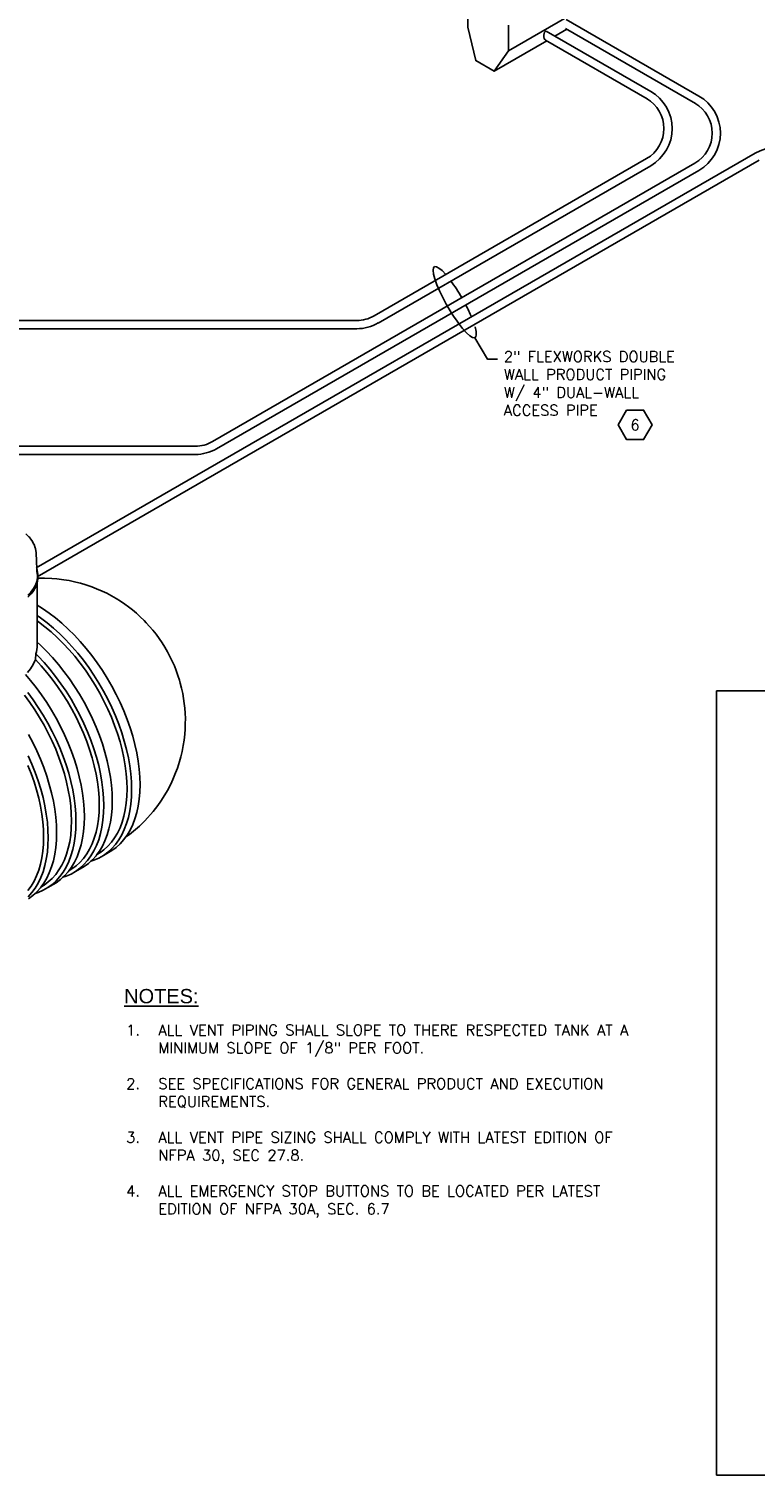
# Model space of a CAD drawing. Extents: x -19547 to -11561, y 2096 to 5601.
# Tile 162 of 168: x -13298 to -12689, y 2417 to 3631. Entities that reach past the tile are written whole.
import ezdxf
from ezdxf.enums import TextEntityAlignment as Align

# ---------------------------------------------------------------- set-up
doc = ezdxf.new("R2010")
doc.units = 0
doc.header["$MEASUREMENT"] = 0
doc.layers.get('0').update_dxf_attribs({"linetype": 'CONTINUOUS'})
for name, color, linetype in [('DISPENSER', 3, 'CONTINUOUS'), ('PIPING-PRODUCT-PREMIUM', 5, 'CONTINUOUS'), ('PIPING-PRODUCT-REGULAR', 4, 'CONTINUOUS'), ('TANK-SLOPE', 2, 'CONTINUOUS'), ('TEXT', 3, 'CONTINUOUS')]:
    doc.layers.add(name, color=color, linetype=linetype)
doc.styles.add('AERIAL', font='arial.ttf', dxfattribs={"width": 0.6})
doc.styles.add('SIMPLEX', font='simplex')

# ---------------------------------------------------------------- blocks, each defined once
blk = doc.blocks.new('HEX')
at = {"color": 3}
blk.add_lwpolyline([(-0.0577, 0.1), (-0.1155, 0), (-0.0577, -0.1), (0.0577, -0.1), (0.1155, 0), (0.0577, 0.1)], close=True, dxfattribs=at)
at = {"color": 3, "style": 'SIMPLEX'}
blk.add_attdef('D#', text='', height=0.08, dxfattribs=at).set_placement((0, 0), align=Align.MIDDLE)
blk = doc.blocks.new('8-10 TANKS')
for p, q in [((180.87, 92.45), (182.18, 91.14)), ((182.22, 91.09), (182.18, 91.14)), ((182.22, 91.09), (183.29, 89.71)), ((183.33, 89.65), (183.29, 89.71)), ((183.38, 89.59), (183.33, 89.65)), ((183.41, 89.52), (183.38, 89.59)), ((183.41, 89.52), (184.23, 88.08)), ((184.26, 88.01), (184.23, 88.08)), ((184.29, 87.94), (184.26, 88.01)), ((184.32, 87.86), (184.29, 87.94)), ((184.32, 87.86), (184.84, 86.45)), ((184.87, 86.37), (184.84, 86.45)), ((184.89, 86.29), (184.87, 86.37)), ((184.91, 86.22), (184.89, 86.29)), ((184.93, 86.14), (184.91, 86.22)), ((184.93, 86.14), (185.2, 84.62)), ((185.21, 84.54), (185.2, 84.62)), ((185.22, 84.46), (185.21, 84.54)), ((185.52, 77.51), (185.22, 84.46)), ((185.79, 73.96), (185.51, 72.4)), ((185.52, 77.51), (185.67, 77.09)), ((185.54, 76.89), (185.52, 77.51)), ((185.54, 76.89), (185.79, 75.52)), ((185.6, 75.52), (185.54, 76.89)), ((185.91, 73.33), (185.63, 71.78)), ((185.67, 77.09), (185.95, 75.53)), ((185.95, 73.95), (185.67, 72.39)), ((185.79, 75.52), (185.79, 73.96)), ((185.91, 73.33), (185.92, 73.36)), ((185.92, 73.36), (185.94, 73.8)), ((185.94, 73.8), (185.95, 73.95)), ((186.57, 73.82), (185.94, 73.8)), ((185.95, 75.53), (185.95, 73.95)), ((188.74, 73.85), (186.57, 73.82)), ((191.76, 73.71), (188.74, 73.85)), ((193.92, 73.54), (191.76, 73.71)), ((196.84, 73.15), (193.92, 73.54)), ((198.97, 72.8), (196.84, 73.15)), ((183.01, 67.96), (181.65, 66.6)), ((183.08, 67.23), (181.72, 65.87)), ((183.15, 67.91), (181.79, 66.55)), ((184.11, 69.39), (183.01, 67.96)), ((184.19, 68.66), (183.08, 67.23)), ((184.26, 69.35), (183.15, 67.91)), ((184.94, 70.87), (184.11, 69.39)), ((184.19, 68.66), (184.2, 68.68)), ((185.04, 70.18), (184.2, 68.68)), ((185.1, 70.85), (184.26, 69.35)), ((185.51, 72.4), (184.94, 70.87)), ((185.04, 70.18), (185.05, 70.2)), ((185.62, 71.74), (185.05, 70.2)), ((185.67, 72.39), (185.1, 70.85)), ((185.62, 71.74), (185.63, 71.77)), ((185.63, 71.78), (185.63, 71.78)), ((185.63, 71.78), (185.63, 71.77)), ((185.63, 71.78), (185.63, 62.4)), ((201.77, 72.17), (198.97, 72.8)), ((203.85, 71.67), (201.77, 72.17)), ((205.97, 70.99), (203.85, 71.67)), ((208.49, 70.17), (205.97, 70.99)), ((210.53, 69.36), (208.49, 70.17)), ((212.86, 68.34), (210.53, 69.36)), ((214.8, 67.43), (212.86, 68.34)), ((216.74, 66.38), (214.8, 67.43)), ((187.89, 61.01), (185.63, 62.4)), ((185.63, 62.4), (185.63, 58.09)), ((190.62, 59.14), (187.89, 61.01)), ((218.71, 65.25), (216.74, 66.38)), ((220.54, 64.13), (218.71, 65.25)), ((222.36, 62.88), (220.54, 64.13)), ((223.93, 61.7), (222.36, 62.88)), ((225.6, 60.43), (223.93, 61.7)), ((187.08, 57.1), (185.63, 58.09)), ((185.63, 58.09), (185.63, 55.82)), ((186.23, 55.41), (185.63, 55.82)), ((185.63, 55.82), (185.63, 46.92)), ((188.86, 53.41), (186.23, 55.41)), ((189.79, 55.04), (187.08, 57.1)), ((192.46, 52.8), (189.79, 55.04)), ((193.32, 57.08), (190.62, 59.14)), ((196, 54.85), (193.32, 57.08)), ((198.63, 52.44), (196, 54.85)), ((227.26, 59.05), (225.6, 60.43)), ((228.88, 57.56), (227.26, 59.05)), ((230.48, 55.98), (228.88, 57.56)), ((231.36, 55.06), (230.48, 55.98)), ((232.79, 53.52), (231.36, 55.06)), ((191.46, 51.23), (188.86, 53.41)), ((194.02, 48.9), (191.46, 51.23)), ((195.1, 50.4), (192.46, 52.8)), ((196.53, 46.41), (194.02, 48.9)), ((197.67, 47.84), (195.1, 50.4)), ((201.21, 49.88), (198.63, 52.44)), ((203.72, 47.17), (201.21, 49.88)), ((234.17, 51.91), (232.79, 53.52)), ((235.51, 50.22), (234.17, 51.91)), ((236.8, 48.47), (235.51, 50.22)), ((185.11, 42), (185.35, 42.84)), ((185.35, 42.84), (185.63, 44.89)), ((186.96, 45.71), (185.63, 46.92)), ((185.63, 46.92), (185.63, 44.89)), ((189.54, 43.15), (186.96, 45.71)), ((192.06, 40.44), (189.54, 43.15)), ((198.97, 43.77), (196.53, 46.41)), ((200.19, 45.13), (197.67, 47.84)), ((201.35, 41), (198.97, 43.77)), ((202.63, 42.29), (200.19, 45.13)), ((206.17, 44.33), (203.72, 47.17)), ((208.52, 41.36), (206.17, 44.33)), ((238.03, 46.66), (236.8, 48.47)), ((239.2, 44.8), (238.03, 46.66)), ((240.3, 42.89), (239.2, 44.8)), ((241.32, 40.95), (240.3, 42.89)), ((182.86, 35.75), (183.96, 37.51)), ((183.96, 37.51), (184.79, 39.42)), ((184.79, 39.42), (184.86, 39.67)), ((184.86, 39.67), (185.11, 42)), ((184.86, 39.67), (184.86, 39.67)), ((187.31, 37.04), (184.86, 39.67)), ((184.86, 39.67), (184.86, 39.67)), ((186.01, 41.11), (185.11, 42)), ((188.52, 38.4), (186.01, 41.11)), ((189.68, 34.27), (187.31, 37.04)), ((190.96, 35.55), (188.52, 38.4)), ((194.5, 37.59), (192.06, 40.44)), ((196.86, 34.62), (194.5, 37.59)), ((203.64, 38.11), (201.35, 41)), ((204.99, 39.31), (202.63, 42.29)), ((205.85, 35.11), (203.64, 38.11)), ((207.25, 36.23), (204.99, 39.31)), ((210.79, 38.27), (208.52, 41.36)), ((212.96, 35.08), (210.79, 38.27)), ((242.28, 38.98), (241.32, 40.95)), ((243.15, 36.99), (242.28, 38.98)), ((243.94, 34.99), (243.15, 36.99)), ((182.83, 30.86), (180.66, 33.39)), ((181.52, 34.16), (182.86, 35.75)), ((185.19, 27.88), (182.83, 30.86)), ((191.97, 31.38), (189.68, 34.27)), ((193.32, 32.58), (190.96, 35.55)), ((194.18, 28.37), (191.97, 31.38)), ((195.59, 29.49), (193.32, 32.58)), ((199.12, 31.53), (196.86, 34.62)), ((201.29, 28.34), (199.12, 31.53)), ((207.95, 32.01), (205.85, 35.11)), ((209.42, 33.04), (207.25, 36.23)), ((209.95, 28.82), (207.95, 32.01)), ((211.48, 29.76), (209.42, 33.04)), ((215.01, 31.8), (212.96, 35.08)), ((216.95, 28.44), (215.01, 31.8)), ((244.65, 32.98), (243.94, 34.99)), ((245.27, 30.97), (244.65, 32.98)), ((245.27, 30.97), (245.62, 29.75)), ((182.51, 21.64), (180.31, 24.64)), ((183.92, 22.76), (181.65, 25.84)), ((187.46, 24.8), (185.19, 27.88)), ((189.62, 21.61), (187.46, 24.8)), ((196.29, 25.27), (194.18, 28.37)), ((197.75, 26.3), (195.59, 29.49)), ((198.28, 22.08), (196.29, 25.27)), ((199.81, 23.02), (197.75, 26.3)), ((203.34, 25.06), (201.29, 28.34)), ((205.28, 21.71), (203.34, 25.06)), ((211.84, 25.55), (209.95, 28.82)), ((213.41, 26.4), (211.48, 29.76)), ((213.6, 22.23), (211.84, 25.55)), ((215.23, 22.98), (213.41, 26.4)), ((218.76, 25.02), (216.95, 28.44)), ((220.44, 21.55), (218.76, 25.02)), ((246.2, 27.58), (245.62, 29.75)), ((246.67, 25.43), (246.2, 27.58)), ((247.04, 23.3), (246.67, 25.43)), ((184.62, 18.53), (182.51, 21.64)), ((186.09, 19.57), (183.92, 22.76)), ((186.62, 15.35), (184.62, 18.53)), ((188.14, 16.29), (186.09, 19.57)), ((191.68, 18.33), (189.62, 21.61)), ((193.61, 14.97), (191.68, 18.33)), ((200.17, 18.82), (198.28, 22.08)), ((201.75, 19.67), (199.81, 23.02)), ((201.93, 15.49), (200.17, 18.82)), ((203.56, 16.25), (201.75, 19.67)), ((207.09, 18.29), (205.28, 21.71)), ((208.77, 14.82), (207.09, 18.29)), ((215.23, 18.85), (213.6, 22.23)), ((216.9, 19.51), (215.23, 22.98)), ((216.73, 15.44), (215.23, 18.85)), ((218.45, 16.01), (216.9, 19.51)), ((221.98, 18.05), (220.44, 21.55)), ((247.3, 21.22), (247.04, 23.3)), ((247.3, 21.22), (247.54, 19.26)), ((247.71, 17.07), (247.54, 19.26)), ((188.5, 12.08), (186.62, 15.35)), ((190.08, 12.93), (188.14, 16.29)), ((191.89, 9.51), (190.08, 12.93)), ((195.43, 11.55), (193.61, 14.97)), ((203.57, 12.12), (201.93, 15.49)), ((205.24, 12.78), (203.56, 16.25)), ((206.78, 9.27), (205.24, 12.78)), ((210.31, 11.31), (208.77, 14.82)), ((218.09, 12.01), (216.73, 15.44)), ((219.84, 12.48), (218.45, 16.01)), ((221.08, 8.94), (219.84, 12.48)), ((223.38, 14.52), (221.98, 18.05)), ((224.62, 10.98), (223.38, 14.52)), ((247.7, 10.44), (247.76, 12.65)), ((247.77, 14.93), (247.71, 17.07)), ((247.77, 14.93), (247.76, 12.65)), ((183.76, 4.82), (181.95, 8.24)), ((190.26, 8.75), (188.5, 12.08)), ((191.9, 5.38), (190.26, 8.75)), ((193.57, 6.04), (191.89, 9.51)), ((197.11, 8.08), (195.43, 11.55)), ((198.65, 4.58), (197.11, 8.08)), ((205.06, 8.71), (203.57, 12.12)), ((206.42, 5.27), (205.06, 8.71)), ((208.17, 5.74), (206.78, 9.27)), ((211.71, 7.78), (210.31, 11.31)), ((212.95, 4.25), (211.71, 7.78)), ((219.3, 8.57), (218.09, 12.01)), ((220.36, 5.13), (219.3, 8.57)), ((222.17, 5.41), (221.08, 8.94)), ((225.71, 7.45), (224.62, 10.98)), ((226.64, 3.94), (225.71, 7.45)), ((247.52, 8.31), (247.24, 5.78)), ((247.52, 8.31), (247.7, 10.44)), ((185.44, 1.35), (183.76, 4.82)), ((186.98, -2.16), (185.44, 1.35)), ((193.4, 1.97), (191.9, 5.38)), ((194.75, -1.46), (193.4, 1.97)), ((195.11, 2.53), (193.57, 6.04)), ((196.51, -0.99), (195.11, 2.53)), ((200.04, 1.05), (198.65, 4.58)), ((201.29, -2.49), (200.04, 1.05)), ((207.63, 1.83), (206.42, 5.27)), ((208.69, -1.6), (207.63, 1.83)), ((209.42, 2.2), (208.17, 5.74)), ((210.51, -1.33), (209.42, 2.2)), ((214.04, 0.71), (212.95, 4.25)), ((214.97, -2.8), (214.04, 0.71)), ((221.26, 1.72), (220.36, 5.13)), ((222, -1.67), (221.26, 1.72)), ((223.1, 1.89), (222.17, 5.41)), ((223.87, -1.58), (223.1, 1.89)), ((227.4, 0.46), (226.64, 3.94)), ((228, -2.98), (227.4, 0.46)), ((245.9, -1.16), (246.37, 1.02)), ((246.92, 3.62), (246.37, 1.02)), ((246.92, 3.62), (247.24, 5.78)), ((183.09, -8.2), (181.73, -4.77)), ((183.44, -4.2), (181.9, -0.7)), ((184.84, -7.73), (183.44, -4.2)), ((188.37, -5.69), (186.98, -2.16)), ((189.62, -9.23), (188.37, -5.69)), ((195.96, -4.9), (194.75, -1.46)), ((197.02, -8.34), (195.96, -4.9)), ((197.75, -4.53), (196.51, -0.99)), ((198.84, -8.06), (197.75, -4.53)), ((202.37, -6.02), (201.29, -2.49)), ((203.3, -9.54), (202.37, -6.02)), ((209.59, -5.02), (208.69, -1.6)), ((210.34, -8.4), (209.59, -5.02)), ((211.43, -4.84), (210.51, -1.33)), ((212.2, -8.32), (211.43, -4.84)), ((215.73, -6.28), (214.97, -2.8)), ((222.58, -5.01), (222, -1.67)), ((223, -8.29), (222.58, -5.01)), ((224.46, -5.02), (223.87, -1.58)), ((224.89, -8.39), (224.46, -5.02)), ((228.43, -6.35), (228, -2.98)), ((243.67, -7.97), (244.44, -5.95)), ((245.29, -3.21), (244.44, -5.95)), ((245.29, -3.21), (245.9, -1.16)), ((184.3, -11.64), (183.09, -8.2)), ((185.35, -15.08), (184.3, -11.64)), ((186.08, -11.27), (184.84, -7.73)), ((187.17, -14.8), (186.08, -11.27)), ((190.71, -12.76), (189.62, -9.23)), ((197.92, -11.76), (197.02, -8.34)), ((198.67, -15.14), (197.92, -11.76)), ((199.77, -11.58), (198.84, -8.06)), ((200.53, -15.06), (199.77, -11.58)), ((204.07, -13.02), (203.3, -9.54)), ((210.92, -11.74), (210.34, -8.4)), ((211.33, -15.02), (210.92, -11.74)), ((212.8, -11.75), (212.2, -8.32)), ((213.22, -15.13), (212.8, -11.75)), ((216.33, -9.71), (215.73, -6.28)), ((216.76, -13.09), (216.33, -9.71)), ((223.25, -11.5), (223, -8.29)), ((223.34, -14.62), (223.25, -11.5)), ((225.15, -11.69), (224.89, -8.39)), ((225.24, -14.9), (225.15, -11.69)), ((228.69, -9.65), (228.43, -6.35)), ((228.77, -12.86), (228.69, -9.65)), ((241.62, -12.65), (242.55, -10.69)), ((243.67, -7.97), (242.55, -10.69)), ((186.26, -18.49), (185.35, -15.08)), ((188.1, -18.31), (187.17, -14.8)), ((191.63, -16.27), (190.71, -12.76)), ((192.4, -19.75), (191.63, -16.27)), ((199.25, -18.48), (198.67, -15.14)), ((201.13, -18.49), (200.53, -15.06)), ((204.66, -16.45), (204.07, -13.02)), ((205.09, -19.82), (204.66, -16.45)), ((211.58, -18.23), (211.33, -15.02)), ((213.48, -18.43), (213.22, -15.13)), ((217.02, -16.38), (216.76, -13.09)), ((217.1, -19.6), (217.02, -16.38)), ((223, -20.57), (223.25, -17.65)), ((223.25, -17.65), (223.34, -14.62)), ((224.89, -21.02), (225.15, -18.01)), ((225.15, -18.01), (225.24, -14.9)), ((228.43, -18.97), (228.69, -15.97)), ((228.69, -15.97), (228.77, -12.86)), ((239.12, -17.2), (237.48, -19.81)), ((239.12, -17.2), (240.23, -15.33)), ((241.62, -12.65), (240.23, -15.33)), ((187, -21.88), (186.26, -18.49)), ((187.58, -25.22), (187, -21.88)), ((188.86, -21.79), (188.1, -18.31)), ((189.46, -25.23), (188.86, -21.79)), ((193, -23.19), (192.4, -19.75)), ((193.43, -26.56), (193, -23.19)), ((199.67, -21.76), (199.25, -18.48)), ((199.92, -24.97), (199.67, -21.76)), ((201.56, -21.86), (201.13, -18.49)), ((201.82, -25.16), (201.56, -21.86)), ((205.35, -23.12), (205.09, -19.82)), ((205.44, -26.33), (205.35, -23.12)), ((211.67, -21.36), (211.58, -18.23)), ((211.58, -24.39), (211.67, -21.36)), ((213.57, -21.64), (213.48, -18.43)), ((213.48, -24.75), (213.57, -21.64)), ((216.76, -25.71), (217.02, -22.71)), ((217.02, -22.71), (217.1, -19.6)), ((222, -26.04), (222.58, -23.37)), ((222.58, -23.37), (223, -20.57)), ((223.87, -26.64), (224.46, -23.89)), ((224.46, -23.89), (224.89, -21.02)), ((227.4, -24.6), (228, -21.85)), ((228, -21.85), (228.43, -18.97)), ((230.78, -28.04), (234.32, -24.06)), ((236.21, -21.55), (234.32, -24.06)), ((236.21, -21.55), (237.48, -19.81)), ((188, -28.5), (187.58, -25.22)), ((188.25, -31.71), (188, -28.5)), ((189.89, -28.6), (189.46, -25.23)), ((190.15, -31.9), (189.89, -28.6)), ((193.68, -29.86), (193.43, -26.56)), ((193.77, -33.07), (193.68, -29.86)), ((200, -28.09), (199.92, -24.97)), ((199.92, -31.12), (200, -28.09)), ((201.9, -28.37), (201.82, -25.16)), ((201.82, -31.49), (201.9, -28.37)), ((205.09, -32.45), (205.35, -29.45)), ((205.35, -29.45), (205.44, -26.33)), ((210.34, -32.77), (210.92, -30.1)), ((210.92, -30.1), (211.33, -27.3)), ((211.33, -27.3), (211.58, -24.39)), ((212.8, -30.63), (213.22, -27.75)), ((213.22, -27.75), (213.48, -24.75)), ((215.73, -31.33), (216.33, -28.59)), ((216.33, -28.59), (216.76, -25.71)), ((220.36, -30.94), (221.26, -28.56)), ((221.26, -28.56), (222, -26.04)), ((222.17, -31.68), (223.1, -29.23)), ((223.1, -29.23), (223.87, -26.64)), ((224.62, -31.91), (225.71, -29.63)), ((225.71, -29.63), (226.64, -27.19)), ((226.64, -27.19), (227.4, -24.6)), ((226.87, -31.7), (228.48, -30.23)), ((230.78, -28.04), (228.48, -30.23)), ((188.33, -34.83), (188.25, -31.71)), ((188.25, -37.86), (188.33, -34.83)), ((190.23, -35.11), (190.15, -31.9)), ((190.15, -38.22), (190.23, -35.11)), ((193.43, -39.18), (193.68, -36.18)), ((193.68, -36.18), (193.77, -33.07)), ((199.25, -36.84), (199.67, -34.04)), ((199.67, -34.04), (199.92, -31.12)), ((201.13, -37.37), (201.56, -34.49)), ((201.56, -34.49), (201.82, -31.49)), ((204.07, -38.07), (204.66, -35.32)), ((204.66, -35.32), (205.09, -32.45)), ((208.69, -37.67), (209.59, -35.3)), ((209.59, -35.3), (210.34, -32.77)), ((210.51, -38.41), (211.43, -35.97)), ((211.43, -35.97), (212.2, -33.37)), ((212.2, -33.37), (212.8, -30.63)), ((212.95, -38.65), (214.04, -36.37)), ((214.04, -36.37), (214.97, -33.93)), ((214.97, -33.93), (215.73, -31.33)), ((216.73, -37.06), (218.09, -35.19)), ((218.09, -35.19), (219.3, -33.15)), ((218.45, -37.97), (219.84, -36.05)), ((219.3, -33.15), (220.36, -30.94)), ((219.84, -36.05), (221.08, -33.95)), ((220.44, -37.66), (221.98, -35.93)), ((221.08, -33.95), (222.17, -31.68)), ((221.98, -35.93), (222.69, -34.96)), ((222.69, -34.96), (224.38, -33.72)), ((222.69, -34.96), (223.38, -34.01)), ((223.38, -34.01), (224.62, -31.91)), ((226.87, -31.7), (224.38, -33.72)), ((187.58, -43.58), (188, -40.78)), ((188, -40.78), (188.25, -37.86)), ((189.46, -44.1), (189.89, -41.22)), ((189.89, -41.22), (190.15, -38.22)), ((192.4, -44.8), (193, -42.06)), ((193, -42.06), (193.43, -39.18)), ((197.02, -44.41), (197.92, -42.03)), ((197.92, -42.03), (198.67, -39.51)), ((198.67, -39.51), (199.25, -36.84)), ((199.77, -42.71), (200.53, -40.11)), ((200.53, -40.11), (201.13, -37.37)), ((202.37, -43.11), (203.3, -40.66)), ((203.3, -40.66), (204.07, -38.07)), ((205.06, -43.79), (206.42, -41.93)), ((206.42, -41.93), (207.63, -39.89)), ((207.63, -39.89), (208.69, -37.67)), ((208.17, -42.79), (209.42, -40.69)), ((209.42, -40.69), (210.51, -38.41)), ((210.31, -42.66), (210.65, -42.2)), ((210.65, -42.2), (211.71, -40.75)), ((210.65, -42.2), (211.84, -41.52)), ((211.71, -40.75), (212.95, -38.65)), ((211.84, -41.52), (213.6, -40.23)), ((216.95, -40.51), (213.41, -42.56)), ((213.41, -42.56), (215.23, -41.23)), ((213.6, -40.23), (215.23, -38.74)), ((215.23, -38.74), (216.73, -37.06)), ((215.23, -41.23), (216.9, -39.7)), ((216.9, -39.7), (218.45, -37.97)), ((216.95, -40.51), (218.76, -39.19)), ((218.76, -39.19), (220.44, -37.66)), ((186.26, -48.77), (187, -46.24)), ((187, -46.24), (187.58, -43.58)), ((188.1, -49.44), (188.86, -46.85)), ((188.86, -46.85), (189.46, -44.1)), ((190.71, -49.84), (191.63, -47.4)), ((191.63, -47.4), (192.4, -44.8)), ((194.75, -48.66), (195.96, -46.62)), ((195.96, -46.62), (197.02, -44.41)), ((196.51, -49.52), (197.75, -47.42)), ((197.75, -47.42), (198.84, -45.15)), ((198.84, -45.15), (199.77, -42.71)), ((198.98, -48.94), (200.04, -47.48)), ((198.98, -48.94), (200.17, -48.25)), ((200.04, -47.48), (201.29, -45.38)), ((200.17, -48.25), (201.93, -46.96)), ((201.29, -45.38), (202.37, -43.11)), ((205.28, -47.25), (201.75, -49.29)), ((201.75, -49.29), (203.56, -47.96)), ((201.93, -46.96), (203.57, -45.47)), ((203.56, -47.96), (205.24, -46.43)), ((203.57, -45.47), (205.06, -43.79)), ((205.24, -46.43), (206.78, -44.71)), ((205.28, -47.25), (207.09, -45.92)), ((206.78, -44.71), (208.17, -42.79)), ((207.09, -45.92), (208.11, -45)), ((208.11, -45), (208.77, -44.39)), ((208.11, -45), (209.42, -44.58)), ((208.77, -44.39), (210.31, -42.66)), ((209.42, -44.58), (211.48, -43.67)), ((211.48, -43.67), (213.41, -42.56)), ((183.09, -55.4), (184.3, -53.36)), ((184.3, -53.36), (185.35, -51.14)), ((184.84, -56.26), (186.08, -54.16)), ((185.35, -51.14), (186.26, -48.77)), ((186.08, -54.16), (187.17, -51.88)), ((187.17, -51.88), (188.1, -49.44)), ((187.31, -55.68), (188.37, -54.22)), ((188.37, -54.22), (189.62, -52.12)), ((188.5, -54.99), (190.26, -53.7)), ((189.62, -52.12), (190.71, -49.84)), ((193.61, -53.99), (190.08, -56.03)), ((190.26, -53.7), (191.9, -52.21)), ((191.89, -54.7), (193.57, -53.17)), ((191.9, -52.21), (193.4, -50.53)), ((193.4, -50.53), (194.75, -48.66)), ((193.57, -53.17), (195.11, -51.44)), ((193.61, -53.99), (195.43, -52.66)), ((195.11, -51.44), (196.51, -49.52)), ((195.43, -52.66), (196.44, -51.73)), ((196.44, -51.73), (197.11, -51.13)), ((196.44, -51.73), (197.75, -51.32)), ((197.11, -51.13), (198.65, -49.4)), ((197.75, -51.32), (199.81, -50.41)), ((198.65, -49.4), (198.98, -48.94)), ((199.81, -50.41), (201.75, -49.29)), ((181.73, -57.27), (183.09, -55.4)), ((181.9, -59.91), (183.44, -58.18)), ((181.95, -60.72), (183.76, -59.4)), ((183.44, -58.18), (184.84, -56.26)), ((183.76, -59.4), (184.78, -58.47)), ((184.78, -58.47), (185.44, -57.86)), ((184.78, -58.47), (186.09, -58.05)), ((185.44, -57.86), (186.98, -56.14)), ((186.09, -58.05), (188.14, -57.15)), ((186.98, -56.14), (187.31, -55.68)), ((187.31, -55.68), (188.5, -54.99)), ((188.14, -57.15), (190.08, -56.03)), ((190.08, -56.03), (191.89, -54.7))]:
    blk.add_line(p, q)

msp = doc.modelspace()

# ---------------------------------------------------------------- linework, layer by layer
at = {"layer": 'DISPENSER', "color": 2}
msp.add_line((-12896.1, 3612.5), (-12819.8, 3656.5), dxfattribs=at)
for points in [[(-12896.1, 3633.9), (-12896.1, 3612.5), (-12908, 3595.3), (-12923.5, 3604.3), (-12930.1, 3632.2), (-12930.1, 3653.6)], [(-12857, 3624.7), (-12847, 3630.5)], [(-12908, 3595.3), (-12863.9, 3620.8)]]:
    msp.add_lwpolyline(points, dxfattribs=at)
at = {"layer": 'PIPING-PRODUCT-PREMIUM'}
for p, q in [((-12848.1, 3631.1), (-12739.2, 3568.2, 0)), ((-12847.6, 3638.8), (-12736.2, 3574.5, 0)), ((-13292.1, 3178.4, 0), (-12689.2, 3526.5, 0)), ((-13291.3, 3170.9, 0), (-12685.7, 3520.6, 0)), ((-13144.3, 3284.5, 0), (-12739.7, 3518.1, 0)), ((-13140.8, 3278.5, 0), (-12736.2, 3512.1, 0)), ((-13158.8, 3280.6, 0), (-13511.1, 3280.6, 0)), ((-13158.8, 3273.7, 0), (-13511.1, 3273.7, 0))]:
    msp.add_line(p, q, dxfattribs=at)
for centre, radius, start, end in [((-12754.2, 3543.3, 0), 29.1, 300, 60), ((-12754.2, 3543.3, 0), 36, 300, 60), ((-12671.2, 3495.3, 0), 36, 60, 120), ((-13158.8, 3309.7, 0), 29.1, 270, 300), ((-13158.8, 3309.7, 0), 36, 270, 300)]:
    msp.add_arc(centre, radius, start, end, dxfattribs=at)
at = {"layer": 'PIPING-PRODUCT-REGULAR'}
for p, q in [((-12864.5, 3629), (-12776.7, 3578.4, 0)), ((-12865, 3621.4), (-12779.6, 3572.1, 0)), ((-13008.7, 3390, 0), (-12780.1, 3522, 0)), ((-13005.3, 3384, 0), (-12776.7, 3516, 0)), ((-13023.3, 3386.1, 0), (-13472, 3386.1, 0)), ((-13023.3, 3379.2, 0), (-13472, 3379.2, 0))]:
    msp.add_line(p, q, dxfattribs=at)
for centre, radius, start, end in [((-12794.7, 3547.2, 0), 29.1, 300, 60), ((-12794.7, 3547.2, 0), 36, 300, 60), ((-13023.3, 3415.2, 0), 29.1, 270, 300), ((-13023.3, 3415.2, 0), 36, 270, 300)]:
    msp.add_arc(centre, radius, start, end, dxfattribs=at)
msp.add_ellipse((-12864.5, 3625.1), major_axis=(0, -3.91), ratio=0.45242, start_param=3.141593, end_param=6.029248, dxfattribs=at)
at = {"layer": 'TEXT', "elevation": 0}
msp.add_lwpolyline([(-12924.2, 3371.7), (-12913.7, 3353.7), (-12905.2, 3353.7)], dxfattribs=at)
at = {"layer": 'TEXT', "linetype": 'Continuous'}
msp.add_lwpolyline([(-12721.4, 3075.2), (-11561.1, 3075.2), (-11561.1, 2417.2), (-12721.4, 2417.2)], close=True, dxfattribs=at)
at = {"layer": 'TEXT'}
for start_param, end_param in [(2.340923, 6.969352), (1.577569, 2.089168), (1.027271, 1.375571)]:
    msp.add_ellipse((-12941.1, 3401.5, 0), major_axis=(17.1, -29.7), ratio=0.204253, start_param=start_param, end_param=end_param, dxfattribs=at)

# ---------------------------------------------------------------- block references
at = {"layer": 'TANK-SLOPE', "xscale": 2, "yscale": 2, "zscale": 2}
msp.add_blockref('8-10 TANKS', (-13662.6, 3022.3), dxfattribs=at)
at = {"layer": 'TEXT'}
ref = msp.add_blockref('HEX', (-12789.8, 3298.5), dxfattribs=dict(at, xscale=123.759022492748, yscale=123.759022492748, zscale=123.759022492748))
ref.add_attrib('D#', '6', dxfattribs={"layer": '0', "height": 9, "style": 'SIMPLEX'}).set_placement((-12789.8, 3298.5), align=Align.MIDDLE)

# ---------------------------------------------------------------- texts
at = {"layer": 'TEXT', "style": 'AERIAL', "text_generation_flag": 6}
msp.add_text('%%uNOTES:', height=12, rotation=180, dxfattribs=at).set_placement((-13218.4, 2813.1, 0))
at = {"layer": 'TEXT', "char_height": 9, "attachment_point": 1, "style": 'SIMPLEX'}
for s, insert, width in [('\\pt153;2" FLEXWORKS DOUBLE WALL PRODUCT PIPING W/ 4" DUAL-WALL ACCESS PIPE', (-12899.9, 3360.3), 165.763), ('\\pi-27,l27,t27;1.^IALL VENT PIPING SHALL SLOPE TO THERE RESPECTED TANK AT A MINIMUM SLOPE OF 1/8" PER FOOT.  \\P\\pi0,l0,tz;\\P\\pi-27,l27,t27;2.^ISEE SPECIFICATIONS FOR GENERAL PRODUCT AND EXECUTION REQUIREMENTS.\\P\\pi0,l0,tz;\\P\\pi-27,l27,t27;3.^IALL VENT PIPE SIZING SHALL COMPLY WITH LATEST EDITION OF NFPA 30, SEC 27.8.\\P\\pi0,l0,tz;\\P\\pi-27,l27,t27;4.^IALL EMERGENCY STOP BUTTONS TO BE LOCATED PER LATEST EDITION OF NFPA 30A, SEC. 6.7', (-13216.7, 2795.1, 0), 464.332)]:
    msp.add_mtext(s, dxfattribs=dict(at, insert=insert, width=width))

doc.saveas('drawing.dxf')
